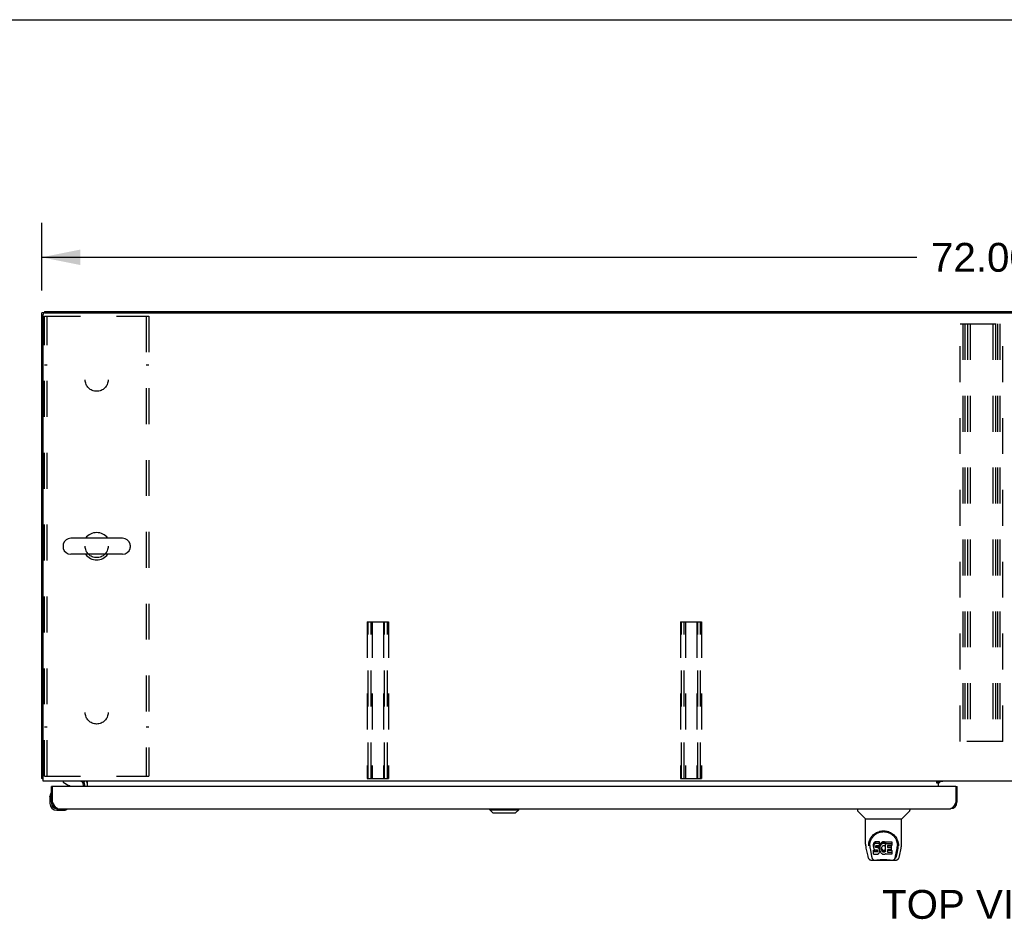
# Model space of a CAD drawing. Header units: inches. Extents: x 0 to 250, y 0 to 162.
# Tile 13 of 17: x 43 to 80, y 128 to 162. Entities that reach past the tile are written whole.
import ezdxf

# ---------------------------------------------------------------- set-up
doc = ezdxf.new("R2010")
doc.units = ezdxf.units.IN
doc.header["$LTSCALE"] = 13.77
doc.header["$MEASUREMENT"] = 0
doc.linetypes.add('HIDDEN', pattern=[0.2, 0.1, -0.1])
doc.layers.get('0').update_dxf_attribs({"linetype": 'CONTINUOUS'})
for name, color, linetype in [('02___PRT_ALL_AXES', 7, 'CONTINUOUS'), ('DEFAULT_2', 8, 'HIDDEN'), ('DIMENSIONS', 7, 'CONTINUOUS')]:
    doc.layers.add(name, color=color, linetype=linetype)
doc.styles.get("Standard").update_dxf_attribs({"font": 'arial.ttf'})
doc.dimstyles.new('DIMSTYLE_1', dxfattribs={"dimtxt": 1.104545, "dimasz": 1.472727, "dimexe": 0.09, "dimexo": 0.07, "dimgap": 0.0375, "dimtad": 0, "dimtih": 1, "dimtoh": 1, "dimzin": 4, "dimdsep": 46, "dimtxsty": 'Standard', "dimblk": '_FILLED', "dimblk1": '_FILLED', "dimblk2": '_FILLED', "dimcen": 0.09, "dimazin": 1, "dimtfac": 1, "dimtdec": 3, "dimtofl": 0, "dimtmove": 0, "dimatfit": 3, "dimldrblk": '_FILLED', "dimfxl": 1, "dimtolj": 1, "dimtzin": 4, "dimarcsym": 0})

# ---------------------------------------------------------------- blocks, each defined once
blk = doc.blocks.new('_FILLED')
at = {"color": 0, "linetype": 'ByBlock'}
blk.add_solid([(0, 0), (-1, 0.2), (-1, -0.2)], dxfattribs=at)
blk = doc.blocks.new('*D1')
at = {"layer": 'DIMENSIONS', "color": 2, "linetype": 'Continuous'}
for p, q in [((43.417, 151.622), (43.417, 154.218)), ((115.417, 151.737), (115.417, 154.218)), ((43.417, 152.893), (76.935, 152.893)), ((115.417, 152.893), (81.899, 152.893))]:
    blk.add_line(p, q, dxfattribs=at)
at = {"layer": 'DIMENSIONS', "color": 2, "linetype": 'Continuous', "xscale": 1.4727272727, "yscale": 1.4727272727, "zscale": 1.4727272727, "rotation": 180}
blk.add_blockref('_FILLED', (43.417, 152.893), dxfattribs=at)
at = {"layer": 'DIMENSIONS', "color": 2, "linetype": 'Continuous', "xscale": 1.4727272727, "yscale": 1.4727272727, "zscale": 1.4727272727}
blk.add_blockref('_FILLED', (115.417, 152.893), dxfattribs=at)
at = {"layer": 'DIMENSIONS', "color": 2, "linetype": 'Continuous', "insert": (79.417, 153.445), "char_height": 1.1045, "width": 3.85975, "attachment_point": 2, "line_spacing_factor": 0.9}
blk.add_mtext('72.00', dxfattribs=at)

msp = doc.modelspace()

# ---------------------------------------------------------------- linework, layer by layer
at = {"color": 7, "linetype": 'Continuous'}
for p, q in [((0, 162), (250.364, 162)), ((43.521, 150.768), (43.417, 150.768)), ((43.521, 150.82), (43.521, 150.767)), ((43.521, 150.82), (115.313, 150.82)), ((44.234, 141.864), (44.234, 141.777)), ((46.509, 142.126), (44.534, 142.126)), ((46.809, 141.864), (46.809, 141.777)), ((46.509, 141.514), (44.534, 141.514)), ((43.469, 132.924), (43.417, 132.924)), ((44.234, 132.82), (44.234, 132.781)), ((44.234, 132.781), (44.472, 132.643)), ((45.058, 132.819), (45.024, 132.784)), ((77.771, 132.786), (77.703, 132.786)), ((77.771, 132.74), (77.771, 132.786)), ((77.778, 132.745), (77.842, 132.809)), ((43.854, 132.616), (43.792, 132.616)), ((45.021, 132.616), (45.021, 132.663)), ((78.418, 132.616), (78.48, 132.616)), ((43.732, 132.222), (43.735, 132.26)), ((43.732, 132.222), (43.732, 131.965)), ((43.779, 132.357), (43.777, 132.351)), ((43.792, 132.009), (43.792, 131.965)), ((43.792, 132.009), (43.834, 132.009)), ((43.995, 131.762), (44.039, 131.762)), ((43.995, 131.702), (44.251, 131.702)), ((44.289, 131.705), (44.251, 131.702)), ((44.38, 131.747), (44.387, 131.749)), ((60.584, 131.723), (60.584, 131.762)), ((60.702, 131.605), (60.584, 131.723)), ((60.584, 131.723), (61.688, 131.723)), ((60.585, 131.723), (60.585, 131.762)), ((60.703, 131.605), (60.585, 131.723)), ((61.569, 131.605), (61.688, 131.723)), ((61.688, 131.723), (61.688, 131.762)), ((74.663, 131.762), (74.663, 131.7)), ((74.972, 131.374), (74.675, 131.672)), ((76.362, 131.374), (76.659, 131.672)), ((76.671, 131.762), (76.671, 131.7)), ((78.48, 132.009), (78.438, 132.009)), ((60.702, 131.605), (61.569, 131.605)), ((74.978, 131.369), (76.356, 131.369)), ((74.978, 130.397), (74.978, 131.369)), ((76.356, 130.397), (76.356, 131.369)), ((74.993, 130.254), (75.058, 129.948)), ((75.103, 130.428), (75.102, 130.365)), ((75.14, 130.355), (75.14, 130.332)), ((75.149, 130.234), (75.207, 129.941)), ((75.283, 130.4), (75.281, 130.377)), ((75.281, 130.31), (75.281, 130.377)), ((75.283, 130.333), (75.281, 130.31)), ((75.281, 130.31), (75.282, 130.286)), ((75.282, 130.286), (75.286, 130.262)), ((75.288, 130.424), (75.283, 130.4)), ((75.283, 130.333), (75.283, 130.4)), ((75.288, 130.357), (75.283, 130.333)), ((75.283, 130.024), (75.283, 130.166)), ((75.286, 130.262), (75.294, 130.24)), ((75.297, 130.446), (75.288, 130.424)), ((75.288, 130.357), (75.288, 130.424)), ((75.297, 130.379), (75.288, 130.357)), ((75.347, 130.171), (75.288, 130.17)), ((75.288, 130.103), (75.288, 130.17)), ((75.294, 130.24), (75.307, 130.22)), ((75.311, 130.466), (75.297, 130.446)), ((75.297, 130.379), (75.297, 130.446)), ((75.311, 130.399), (75.297, 130.379)), ((75.307, 130.22), (75.323, 130.203)), ((75.319, 130.474), (75.311, 130.466)), ((75.311, 130.399), (75.311, 130.466)), ((75.319, 130.407), (75.311, 130.399)), ((75.329, 130.48), (75.319, 130.474)), ((75.319, 130.407), (75.319, 130.474)), ((75.329, 130.413), (75.319, 130.407)), ((75.323, 130.203), (75.343, 130.189)), ((75.351, 130.49), (75.329, 130.48)), ((75.329, 130.413), (75.329, 130.48)), ((75.351, 130.423), (75.329, 130.413)), ((75.343, 130.189), (75.354, 130.185)), ((75.408, 130.171), (75.347, 130.171)), ((75.347, 130.104), (75.347, 130.171)), ((75.374, 130.497), (75.351, 130.49)), ((75.351, 130.423), (75.351, 130.49)), ((75.374, 130.431), (75.351, 130.423)), ((75.352, 130.298), (75.353, 130.313)), ((75.353, 130.29), (75.352, 130.298)), ((75.353, 130.313), (75.355, 130.328)), ((75.353, 130.29), (75.353, 130.313)), ((75.355, 130.283), (75.353, 130.29)), ((75.354, 130.185), (75.366, 130.183)), ((75.355, 130.328), (75.358, 130.335)), ((75.355, 130.283), (75.355, 130.328)), ((75.36, 130.277), (75.355, 130.283)), ((75.358, 130.335), (75.364, 130.34)), ((75.36, 130.277), (75.36, 130.336)), ((75.366, 130.273), (75.36, 130.277)), ((75.364, 130.34), (75.378, 130.344)), ((75.366, 130.34), (75.365, 130.34)), ((75.38, 130.336), (75.366, 130.34)), ((75.366, 130.273), (75.366, 130.34)), ((75.38, 130.269), (75.366, 130.273)), ((75.366, 130.183), (75.413, 130.183)), ((75.514, 130.497), (75.374, 130.497)), ((75.374, 130.431), (75.374, 130.497)), ((75.514, 130.431), (75.374, 130.431)), ((75.378, 130.344), (75.393, 130.345)), ((75.404, 130.336), (75.38, 130.336)), ((75.38, 130.269), (75.38, 130.336)), ((75.404, 130.27), (75.38, 130.269)), ((75.393, 130.345), (75.506, 130.345)), ((75.428, 130.335), (75.404, 130.336)), ((75.404, 130.27), (75.404, 130.336)), ((75.428, 130.268), (75.404, 130.27)), ((75.423, 130.172), (75.408, 130.171)), ((75.408, 130.104), (75.408, 130.171)), ((75.413, 130.183), (75.421, 130.182)), ((75.421, 130.182), (75.428, 130.18)), ((75.43, 130.176), (75.423, 130.172)), ((75.423, 130.105), (75.423, 130.172)), ((75.452, 130.33), (75.428, 130.335)), ((75.428, 130.268), (75.428, 130.335)), ((75.452, 130.263), (75.428, 130.268)), ((75.428, 130.18), (75.434, 130.175)), ((75.431, 130.177), (75.43, 130.176)), ((75.43, 130.109), (75.43, 130.176)), ((75.434, 130.175), (75.439, 130.169)), ((75.435, 130.114), (75.435, 130.174)), ((75.439, 130.169), (75.445, 130.156)), ((75.444, 130.126), (75.444, 130.157)), ((75.445, 130.156), (75.448, 130.14)), ((75.447, 130.133), (75.447, 130.145)), ((75.448, 130.14), (75.447, 130.133)), ((75.462, 130.325), (75.452, 130.33)), ((75.452, 130.263), (75.452, 130.33)), ((75.462, 130.258), (75.452, 130.263)), ((75.472, 130.318), (75.462, 130.325)), ((75.462, 130.258), (75.462, 130.325)), ((75.472, 130.252), (75.462, 130.258)), ((75.49, 130.302), (75.472, 130.318)), ((75.472, 130.252), (75.472, 130.318)), ((75.49, 130.235), (75.472, 130.252)), ((75.503, 130.282), (75.49, 130.302)), ((75.49, 130.235), (75.49, 130.302)), ((75.503, 130.215), (75.49, 130.235)), ((75.512, 130.259), (75.503, 130.282)), ((75.503, 130.215), (75.503, 130.282)), ((75.512, 130.193), (75.503, 130.215)), ((75.506, 130.345), (75.511, 130.346)), ((75.511, 130.346), (75.513, 130.351)), ((75.513, 130.256), (75.512, 130.259)), ((75.512, 130.193), (75.512, 130.259)), ((75.518, 130.169), (75.512, 130.193)), ((75.513, 130.351), (75.514, 130.364)), ((75.518, 130.333), (75.513, 130.289)), ((75.513, 130.222), (75.513, 130.289)), ((75.518, 130.267), (75.513, 130.222)), ((75.513, 130.222), (75.514, 130.2)), ((75.515, 130.455), (75.514, 130.497)), ((75.514, 130.431), (75.514, 130.497)), ((75.515, 130.388), (75.514, 130.431)), ((75.514, 130.364), (75.515, 130.388)), ((75.514, 130.2), (75.517, 130.178)), ((75.515, 130.388), (75.515, 130.455)), ((75.517, 130.178), (75.522, 130.156)), ((75.522, 130.355), (75.518, 130.333)), ((75.518, 130.267), (75.518, 130.333)), ((75.522, 130.288), (75.518, 130.267)), ((75.521, 130.146), (75.518, 130.169)), ((75.519, 130.122), (75.521, 130.146)), ((75.521, 130.146), (75.521, 130.16)), ((75.528, 130.377), (75.522, 130.355)), ((75.522, 130.288), (75.522, 130.355)), ((75.528, 130.31), (75.522, 130.288)), ((75.522, 130.156), (75.529, 130.135)), ((75.536, 130.397), (75.528, 130.377)), ((75.528, 130.31), (75.528, 130.377)), ((75.536, 130.331), (75.528, 130.31)), ((75.529, 130.135), (75.55, 130.096)), ((75.547, 130.417), (75.536, 130.397)), ((75.536, 130.331), (75.536, 130.397)), ((75.547, 130.35), (75.536, 130.331)), ((75.56, 130.435), (75.547, 130.417)), ((75.547, 130.35), (75.547, 130.417)), ((75.56, 130.368), (75.547, 130.35)), ((75.575, 130.452), (75.56, 130.435)), ((75.56, 130.368), (75.56, 130.435)), ((75.575, 130.385), (75.56, 130.368)), ((75.591, 130.467), (75.575, 130.452)), ((75.575, 130.385), (75.575, 130.452)), ((75.591, 130.4), (75.575, 130.385)), ((75.586, 130.265), (75.583, 130.238)), ((75.583, 130.238), (75.583, 130.211)), ((75.583, 130.211), (75.584, 130.198)), ((75.584, 130.198), (75.584, 130.238)), ((75.584, 130.198), (75.587, 130.185)), ((75.59, 130.277), (75.586, 130.265)), ((75.586, 130.257), (75.587, 130.252)), ((75.587, 130.252), (75.597, 130.227)), ((75.587, 130.185), (75.587, 130.252)), ((75.587, 130.185), (75.597, 130.16)), ((75.596, 130.289), (75.59, 130.277)), ((75.609, 130.48), (75.591, 130.467)), ((75.591, 130.4), (75.591, 130.467)), ((75.609, 130.413), (75.591, 130.4)), ((75.61, 130.312), (75.596, 130.289)), ((75.597, 130.227), (75.61, 130.204)), ((75.597, 130.16), (75.597, 130.227)), ((75.597, 130.16), (75.61, 130.137)), ((75.63, 130.489), (75.609, 130.48)), ((75.609, 130.413), (75.609, 130.48)), ((75.63, 130.422), (75.609, 130.413)), ((75.619, 130.323), (75.61, 130.312)), ((75.61, 130.204), (75.619, 130.194)), ((75.61, 130.137), (75.61, 130.204)), ((75.61, 130.137), (75.619, 130.127)), ((75.629, 130.33), (75.619, 130.323)), ((75.619, 130.194), (75.629, 130.185)), ((75.619, 130.127), (75.619, 130.194)), ((75.654, 130.341), (75.629, 130.33)), ((75.629, 130.185), (75.64, 130.177)), ((75.629, 130.118), (75.629, 130.185)), ((75.652, 130.494), (75.63, 130.489)), ((75.63, 130.422), (75.63, 130.489)), ((75.652, 130.427), (75.63, 130.422)), ((75.64, 130.177), (75.653, 130.173)), ((75.64, 130.111), (75.64, 130.177)), ((75.674, 130.496), (75.652, 130.494)), ((75.652, 130.427), (75.652, 130.494)), ((75.674, 130.429), (75.652, 130.427)), ((75.653, 130.173), (75.666, 130.17)), ((75.653, 130.106), (75.653, 130.173)), ((75.667, 130.344), (75.654, 130.341)), ((75.666, 130.17), (75.679, 130.17)), ((75.666, 130.103), (75.666, 130.17)), ((75.68, 130.344), (75.667, 130.344)), ((75.674, 130.496), (75.696, 130.495)), ((75.674, 130.429), (75.674, 130.496)), ((75.696, 130.429), (75.674, 130.429)), ((75.679, 130.17), (75.693, 130.172)), ((75.679, 130.103), (75.679, 130.17)), ((75.693, 130.341), (75.68, 130.344)), ((75.706, 130.336), (75.693, 130.341)), ((75.693, 130.172), (75.705, 130.176)), ((75.693, 130.105), (75.693, 130.172)), ((75.707, 130.494), (75.696, 130.495)), ((75.696, 130.429), (75.696, 130.495)), ((75.707, 130.427), (75.696, 130.429)), ((75.705, 130.176), (75.717, 130.181)), ((75.705, 130.109), (75.705, 130.176)), ((75.718, 130.49), (75.707, 130.494)), ((75.707, 130.427), (75.707, 130.494)), ((75.718, 130.424), (75.707, 130.427)), ((75.738, 130.406), (75.712, 130.338)), ((75.717, 130.181), (75.729, 130.189)), ((75.717, 130.114), (75.717, 130.181)), ((75.737, 130.478), (75.718, 130.49)), ((75.718, 130.424), (75.718, 130.49)), ((75.737, 130.412), (75.718, 130.424)), ((75.729, 130.189), (75.729, 130.122)), ((75.735, 130.188), (75.747, 130.17)), ((75.737, 130.478), (75.737, 130.412)), ((75.738, 130.475), (75.738, 130.408)), ((75.747, 130.495), (75.984, 130.495)), ((75.747, 130.103), (75.747, 130.495)), ((75.747, 130.429), (75.984, 130.429)), ((75.817, 130.341), (75.817, 130.273)), ((75.818, 130.182), (75.818, 130.105)), ((75.984, 130.345), (75.821, 130.345)), ((75.821, 130.336), (75.953, 130.336)), ((75.821, 130.269), (75.953, 130.269)), ((75.953, 130.187), (75.823, 130.187)), ((75.823, 130.167), (75.984, 130.167)), ((75.957, 130.331), (75.957, 130.191)), ((75.988, 130.491), (75.988, 130.35)), ((75.989, 130.163), (75.989, 130.024)), ((76.128, 129.941), (76.184, 130.231)), ((76.169, 129.976), (76.222, 130.247)), ((76.184, 130.231), (76.185, 130.235)), ((76.231, 130.428), (76.232, 130.365)), ((76.238, 130.342), (76.238, 130.342)), ((76.276, 129.948), (76.341, 130.254)), ((75.182, 129.794), (75.384, 129.794)), ((75.224, 129.873), (75.217, 129.873)), ((75.223, 129.877), (75.226, 129.867)), ((75.226, 129.866), (75.226, 129.867)), ((75.269, 129.794), (75.268, 129.794)), ((75.347, 130.104), (75.288, 130.103)), ((75.288, 130.019), (75.432, 130.019)), ((75.408, 130.104), (75.347, 130.104)), ((75.96, 129.782), (75.374, 129.782)), ((75.423, 130.105), (75.408, 130.104)), ((75.43, 130.109), (75.423, 130.105)), ((75.435, 130.114), (75.43, 130.109)), ((75.432, 130.019), (75.444, 130.021)), ((75.444, 130.126), (75.435, 130.114)), ((75.447, 130.133), (75.444, 130.126)), ((75.444, 130.021), (75.455, 130.025)), ((75.455, 130.025), (75.475, 130.039)), ((75.475, 130.039), (75.492, 130.055)), ((75.492, 130.055), (75.499, 130.065)), ((75.499, 130.065), (75.504, 130.076)), ((75.504, 130.076), (75.513, 130.099)), ((75.513, 130.099), (75.519, 130.122)), ((75.55, 130.096), (75.563, 130.077)), ((75.563, 130.077), (75.577, 130.061)), ((75.577, 130.061), (75.594, 130.046)), ((75.594, 130.046), (75.612, 130.032)), ((75.612, 130.032), (75.621, 130.027)), ((75.619, 130.127), (75.629, 130.118)), ((75.621, 130.027), (75.632, 130.023)), ((75.629, 130.118), (75.64, 130.111)), ((75.632, 130.023), (75.654, 130.017)), ((75.64, 130.111), (75.653, 130.106)), ((75.653, 130.106), (75.666, 130.103)), ((75.654, 130.017), (75.676, 130.015)), ((75.666, 130.103), (75.679, 130.103)), ((75.676, 130.015), (75.698, 130.018)), ((75.679, 130.103), (75.693, 130.105)), ((75.693, 130.105), (75.705, 130.109)), ((75.698, 130.018), (75.719, 130.025)), ((75.705, 130.109), (75.717, 130.114)), ((75.717, 130.114), (75.729, 130.122)), ((75.719, 130.025), (75.738, 130.036)), ((75.735, 130.121), (75.747, 130.103)), ((75.749, 130.037), (75.738, 130.037)), ((75.738, 130.036), (75.738, 130.037)), ((75.749, 130.024), (75.749, 130.037)), ((75.984, 130.019), (75.753, 130.019)), ((75.823, 130.1), (75.984, 130.1)), ((75.951, 129.794), (76.152, 129.794)), ((76.067, 129.794), (76.065, 129.794)), ((76.108, 129.867), (76.111, 129.877)), ((76.108, 129.866), (76.108, 129.867)), ((76.117, 129.873), (76.11, 129.873))]:
    msp.add_line(p, q, dxfattribs=at)
at = {"color": 3, "linetype": 'Continuous'}
for p, q in [((43.417, 132.924), (43.417, 150.768)), ((43.469, 132.82), (43.469, 150.706)), ((43.532, 150.768), (115.303, 150.768)), ((115.365, 132.82), (43.469, 132.82)), ((45.021, 132.781), (45.022, 132.782)), ((45.022, 132.782), (45.023, 132.783)), ((45.023, 132.783), (45.027, 132.789)), ((45.167, 132.616), (45.167, 132.82)), ((77.703, 132.791), (77.771, 132.791)), ((77.703, 132.74), (77.703, 132.791)), ((77.771, 132.791), (77.771, 132.82)), ((77.943, 132.809), (77.771, 132.809)), ((43.792, 132.009), (43.792, 132.616)), ((43.834, 132.009), (43.834, 132.596)), ((78.418, 132.616), (43.854, 132.616)), ((45.063, 132.616), (45.063, 132.678)), ((77.771, 132.74), (77.703, 132.74)), ((77.771, 132.616), (77.771, 132.74)), ((78.438, 132.596), (78.438, 132.009)), ((78.48, 132.009), (78.48, 132.616)), ((43.841, 131.996), (43.834, 132.009)), ((43.851, 131.978), (43.841, 131.996)), ((43.867, 131.947), (43.86, 131.959)), ((43.874, 131.935), (43.867, 131.947)), ((43.88, 131.923), (43.874, 131.935)), ((44.039, 131.762), (78.233, 131.762)), ((78.405, 131.947), (78.398, 131.935)), ((78.411, 131.959), (78.405, 131.947)), ((78.418, 131.971), (78.411, 131.959)), ((78.424, 131.984), (78.418, 131.971)), ((78.438, 132.009), (78.424, 131.984))]:
    msp.add_line(p, q, dxfattribs=at)
for points in [[(43.445, 132.91), (43.441, 132.911), (43.438, 132.912), (43.435, 132.912), (43.432, 132.913), (43.429, 132.914), (43.426, 132.915), (43.424, 132.916), (43.422, 132.917), (43.421, 132.918), (43.419, 132.919), (43.418, 132.92), (43.418, 132.921), (43.417, 132.923), (43.417, 132.924)], [(43.469, 132.905), (43.469, 132.905), (43.465, 132.906), (43.461, 132.907), (43.457, 132.908), (43.453, 132.909), (43.445, 132.91)], [(45.02, 132.78), (45.02, 132.78), (45.02, 132.78), (45.021, 132.781), (45.021, 132.781)], [(45.027, 132.789), (45.029, 132.791), (45.03, 132.793), (45.032, 132.795), (45.034, 132.797)], [(45.034, 132.797), (45.035, 132.8), (45.037, 132.802), (45.04, 132.805), (45.042, 132.807), (45.044, 132.809), (45.046, 132.811), (45.049, 132.814), (45.051, 132.815), (45.054, 132.817), (45.056, 132.818), (45.058, 132.819)], [(43.86, 131.959), (43.854, 131.971), (43.851, 131.978)], [(44.039, 131.762), (44.035, 131.762), (44.032, 131.763), (44.029, 131.763), (44.025, 131.764), (44.022, 131.764), (44.019, 131.765), (44.015, 131.766), (44.012, 131.767), (44.009, 131.769), (44.006, 131.77), (44.002, 131.772), (43.999, 131.774), (43.996, 131.776), (43.992, 131.778), (43.989, 131.78), (43.986, 131.782), (43.983, 131.785), (43.979, 131.788), (43.976, 131.79), (43.973, 131.793), (43.969, 131.796), (43.966, 131.8), (43.963, 131.803), (43.959, 131.806), (43.956, 131.81), (43.953, 131.814), (43.95, 131.818), (43.946, 131.822), (43.943, 131.826), (43.94, 131.83), (43.936, 131.835), (43.933, 131.839), (43.93, 131.844), (43.926, 131.848), (43.923, 131.853), (43.92, 131.858), (43.917, 131.863), (43.913, 131.868), (43.91, 131.873), (43.907, 131.878), (43.903, 131.884), (43.9, 131.889), (43.897, 131.895), (43.893, 131.9), (43.89, 131.906), (43.887, 131.912), (43.884, 131.917), (43.88, 131.923)], [(78.398, 131.935), (78.391, 131.923), (78.388, 131.917), (78.385, 131.912), (78.382, 131.906), (78.378, 131.9), (78.375, 131.895), (78.372, 131.889), (78.368, 131.884), (78.365, 131.878), (78.362, 131.873), (78.358, 131.868), (78.355, 131.863), (78.352, 131.858), (78.349, 131.853), (78.345, 131.848), (78.342, 131.844), (78.339, 131.839), (78.335, 131.835), (78.332, 131.83), (78.329, 131.826), (78.325, 131.822), (78.322, 131.818), (78.319, 131.814), (78.316, 131.81), (78.312, 131.806), (78.309, 131.803), (78.306, 131.8), (78.302, 131.796), (78.299, 131.793), (78.296, 131.79), (78.292, 131.788), (78.289, 131.785), (78.286, 131.782), (78.283, 131.78), (78.279, 131.778), (78.276, 131.776), (78.273, 131.774), (78.269, 131.772), (78.266, 131.77), (78.263, 131.769), (78.259, 131.767), (78.256, 131.766), (78.253, 131.765), (78.25, 131.764), (78.246, 131.764), (78.243, 131.763), (78.24, 131.763), (78.236, 131.762), (78.233, 131.762)]]:
    msp.add_lwpolyline(points, dxfattribs=at)
at = {"color": 7, "linetype": 'Continuous'}
for points in [[(75.096, 130.355), (75.099, 130.397), (75.106, 130.449), (75.118, 130.498), (75.133, 130.544), (75.152, 130.588), (75.173, 130.628), (75.198, 130.667), (75.225, 130.703), (75.254, 130.736), (75.286, 130.767), (75.321, 130.795), (75.357, 130.821), (75.396, 130.844), (75.437, 130.864), (75.48, 130.881), (75.525, 130.895), (75.571, 130.904), (75.618, 130.91), (75.665, 130.912), (75.713, 130.911), (75.759, 130.905), (75.805, 130.896), (75.85, 130.882), (75.893, 130.866), (75.934, 130.846), (75.973, 130.823), (76.01, 130.798), (76.045, 130.77), (76.077, 130.739), (76.107, 130.706), (76.134, 130.67), (76.159, 130.632), (76.18, 130.592), (76.199, 130.548), (76.215, 130.503), (76.227, 130.454), (76.235, 130.402), (76.238, 130.355)], [(75.14, 130.355), (75.141, 130.375), (75.142, 130.399), (75.145, 130.423), (75.148, 130.447), (75.153, 130.471), (75.159, 130.494), (75.166, 130.516), (75.173, 130.539), (75.182, 130.56), (75.191, 130.581), (75.201, 130.601), (75.212, 130.621), (75.224, 130.64), (75.236, 130.658), (75.249, 130.675), (75.262, 130.692), (75.276, 130.708), (75.29, 130.723), (75.304, 130.737), (75.319, 130.75), (75.334, 130.763), (75.349, 130.775), (75.364, 130.786), (75.38, 130.797), (75.396, 130.807), (75.412, 130.816), (75.427, 130.824)], [(75.427, 130.824), (75.443, 130.832), (75.459, 130.839), (75.475, 130.846), (75.491, 130.852), (75.507, 130.857), (75.523, 130.862), (75.539, 130.866), (75.555, 130.87), (75.571, 130.873), (75.587, 130.876), (75.603, 130.878), (75.619, 130.88), (75.635, 130.881), (75.65, 130.882), (75.666, 130.882), (75.682, 130.882), (75.698, 130.881), (75.714, 130.88), (75.73, 130.878), (75.746, 130.876), (75.762, 130.873), (75.778, 130.87), (75.794, 130.866), (75.81, 130.862), (75.826, 130.857), (75.842, 130.852), (75.858, 130.846), (75.874, 130.839), (75.89, 130.832)], [(75.89, 130.832), (75.906, 130.825), (75.922, 130.816), (75.938, 130.807), (75.953, 130.797), (75.969, 130.787), (75.984, 130.776), (75.999, 130.764), (76.014, 130.751), (76.029, 130.738), (76.044, 130.723), (76.058, 130.708), (76.072, 130.692), (76.085, 130.676), (76.098, 130.658), (76.11, 130.64), (76.122, 130.621), (76.133, 130.602), (76.143, 130.581), (76.152, 130.561), (76.161, 130.539), (76.168, 130.517), (76.175, 130.494), (76.181, 130.471), (76.186, 130.447), (76.189, 130.424), (76.192, 130.399), (76.194, 130.375), (76.194, 130.355)], [(74.978, 130.397), (74.979, 130.37), (74.982, 130.328), (74.987, 130.286), (74.993, 130.254)], [(75.096, 130.342), (75.096, 130.346), (75.096, 130.355)], [(75.14, 130.332), (75.14, 130.315), (75.142, 130.287), (75.145, 130.259), (75.149, 130.234)], [(75.288, 130.17), (75.288, 130.17), (75.287, 130.17), (75.287, 130.17), (75.286, 130.17), (75.286, 130.17), (75.285, 130.169), (75.285, 130.169), (75.285, 130.169), (75.284, 130.168), (75.284, 130.168), (75.284, 130.167), (75.284, 130.167), (75.284, 130.166), (75.283, 130.166)], [(76.185, 130.235), (76.186, 130.238), (76.186, 130.241), (76.187, 130.244), (76.187, 130.247), (76.188, 130.25), (76.188, 130.253), (76.189, 130.257), (76.189, 130.26), (76.19, 130.264), (76.19, 130.267), (76.19, 130.271), (76.191, 130.275), (76.191, 130.279), (76.192, 130.283), (76.192, 130.287), (76.192, 130.291), (76.193, 130.296), (76.193, 130.3), (76.193, 130.305), (76.194, 130.31), (76.194, 130.314), (76.194, 130.319), (76.194, 130.324), (76.194, 130.329), (76.194, 130.355)], [(76.238, 130.355), (76.238, 130.347), (76.238, 130.342)], [(76.341, 130.254), (76.347, 130.285), (76.352, 130.327), (76.355, 130.37), (76.356, 130.397)], [(75.058, 129.948), (75.062, 129.934), (75.067, 129.912), (75.073, 129.894), (75.079, 129.878), (75.086, 129.863), (75.093, 129.849), (75.102, 129.837), (75.111, 129.826), (75.122, 129.816), (75.134, 129.807), (75.148, 129.8), (75.163, 129.796), (75.178, 129.794), (75.182, 129.794)], [(75.207, 129.941), (75.209, 129.929), (75.212, 129.916), (75.215, 129.902), (75.219, 129.889), (75.223, 129.877)], [(75.226, 129.866), (75.232, 129.854), (75.238, 129.841), (75.244, 129.831), (75.251, 129.821), (75.258, 129.813), (75.266, 129.806), (75.275, 129.801), (75.285, 129.797), (75.295, 129.794), (75.303, 129.794)], [(75.288, 130.103), (75.288, 130.103), (75.287, 130.103), (75.287, 130.103), (75.286, 130.103), (75.286, 130.103), (75.285, 130.102), (75.285, 130.102), (75.285, 130.102), (75.284, 130.101), (75.284, 130.101), (75.284, 130.101), (75.284, 130.1), (75.284, 130.099), (75.283, 130.099)], [(75.384, 129.794), (75.404, 129.794), (75.426, 129.796), (75.45, 129.798), (75.474, 129.801), (75.5, 129.804), (75.527, 129.807), (75.554, 129.809), (75.582, 129.812), (75.611, 129.813), (75.641, 129.814), (75.67, 129.815), (75.699, 129.814), (75.728, 129.813), (75.757, 129.811), (75.784, 129.809), (75.811, 129.806), (75.837, 129.803), (75.863, 129.8), (75.886, 129.798), (75.909, 129.796), (75.931, 129.794), (75.951, 129.794)], [(75.384, 129.794), (75.406, 129.794), (75.432, 129.796), (75.46, 129.799), (75.488, 129.801), (75.517, 129.804), (75.546, 129.807), (75.575, 129.809), (75.606, 129.811), (75.636, 129.812), (75.667, 129.813), (75.697, 129.812), (75.727, 129.811), (75.758, 129.809), (75.787, 129.807), (75.817, 129.804), (75.874, 129.799)], [(75.874, 129.799), (75.901, 129.796), (75.928, 129.794), (75.951, 129.794)], [(76.031, 129.794), (76.039, 129.794), (76.049, 129.797), (76.059, 129.801), (76.068, 129.806), (76.076, 129.813), (76.083, 129.821), (76.09, 129.831), (76.096, 129.841), (76.103, 129.854), (76.108, 129.866)], [(76.111, 129.877), (76.115, 129.889), (76.119, 129.902), (76.122, 129.916), (76.125, 129.929), (76.128, 129.941)], [(76.152, 129.794), (76.166, 129.795), (76.18, 129.798), (76.192, 129.803), (76.204, 129.81), (76.215, 129.818), (76.224, 129.827), (76.232, 129.837), (76.24, 129.847), (76.246, 129.859), (76.252, 129.871), (76.258, 129.885), (76.263, 129.9), (76.268, 129.917), (76.273, 129.936), (76.276, 129.948)]]:
    msp.add_lwpolyline(points, dxfattribs=at)
at = {"color": 3, "linetype": 'Continuous'}
for centre, radius, start, end in [((43.532, 150.706), 0.0625, 90, 180), ((44.921, 132.678), 0.142, 0, 90), ((77.886, 132.705), 0.115, 115.2502, 169.2857), ((43.854, 132.596), 0.02, 90, 180), ((78.418, 132.596), 0.02, 0, 90), ((44.039, 132.009), 0.246, 180, 270), ((78.233, 132.009), 0.246, 270, 360)]:
    msp.add_arc(centre, radius, start, end, dxfattribs=at)
at = {"color": 7, "linetype": 'Continuous'}
for centre, radius, start, end in [((45.521, 141.82), 0.523, 35.8102, 144.1898), ((44.377, 141.864), 0.144, 164.3697, 180), ((44.534, 141.82), 0.306, 90, 164.3697), ((46.509, 141.82), 0.306, 15.6303, 90), ((46.665, 141.864), 0.144, 0, 15.6303), ((44.377, 141.777), 0.144, 180, 195.6303), ((44.534, 141.82), 0.306, 195.6303, 270), ((45.521, 141.82), 0.523, 215.8091, 324.1909), ((46.509, 141.82), 0.306, 270, 344.3697), ((46.665, 141.777), 0.144, 344.3697, 360), ((44.864, 132.663), 0.157, 0, 90), ((44.921, 132.678), 0.246, 0, 35.3265), ((44.422, 132.557), 0.1, 36.5468, 59.908), ((43.982, 132.222), 0.25, 149.1101, 180), ((43.78, 132.342), 0.015, 96.3796, 149.1101), ((43.777, 132.342), 0.015, 0, 83.6204), ((43.995, 131.965), 0.263, 180, 270), ((43.995, 131.965), 0.203, 180, 270), ((44.251, 131.952), 0.25, 270, 300.8899), ((44.372, 131.747), 0.015, 6.3796, 90), ((44.372, 131.751), 0.015, 300.8899, 353.6204), ((74.703, 131.7), 0.0394, 180, 225), ((76.632, 131.7), 0.0394, 315, 360), ((74.986, 131.388), 0.0197, 225, 270), ((76.348, 131.388), 0.0197, 270, 315), ((75.374, 129.802), 0.0197, 203.607, 270), ((75.96, 129.802), 0.0197, 270, 336.393)]:
    msp.add_arc(centre, radius, start, end, dxfattribs=at)
for centre, major_axis, ratio, start_param, end_param in [((75.667, 130.355), (0, 0.565), 0.999848, 1.129542, 1.553352), ((75.667, 130.355), (0, 0.565), 0.999848, 4.519536, 5.157611), ((75.708, 130.34), (0, 0.00448), 1, -3.557718, -1.937287), ((75.731, 130.185), (0.00448, 0), 1, 1.570796, 2.222579), ((75.731, 130.185), (0, 0.00448), 1, -0.975826, 0), ((75.734, 130.475), (0, 0.00448), 1, -1.566905, -0.665444), ((75.734, 130.408), (0.00448, 0), 1, 5.916695, 7.188538), ((75.821, 130.341), (0, 0.00448), 1, 0, 1.570796), ((75.821, 130.34), (0.00448, 0), 1, -3.141593, -1.570796), ((75.821, 130.273), (0.00448, 0), 1, -3.141593, -1.570796), ((75.823, 130.182), (0.00448, 0), 1, 1.570796, 3.141593), ((75.823, 130.171), (0.00448, 0), 1, -3.141593, -1.570796), ((75.953, 130.331), (0, 0.00448), 1, -1.570796, 0), ((75.953, 130.264), (0.00448, 0), 1, 0, 1.570796), ((75.953, 130.191), (0.00448, 0), 1, -1.570796, 0), ((75.984, 130.491), (0, 0.00448), 1, -1.570796, 0), ((75.984, 130.424), (0, 0.00448), 1, -1.570796, 0), ((75.984, 130.35), (0.00448, 0), 1, -1.570796, 0), ((75.984, 130.163), (0, 0.00448), 1, -1.570796, 0), ((75.288, 130.024), (0.00483, 0), 1, -3.141593, -1.570796), ((75.731, 130.118), (0.00448, 0), 1, 0.594971, 2.222579), ((75.753, 130.024), (0.00448, 0), 1, -3.141593, -1.570796), ((75.823, 130.105), (0.00448, 0), 1, -3.141593, -1.570796), ((75.984, 130.096), (0, 0.00448), 1, -1.570796, 0), ((75.984, 130.024), (0.00448, 0), 1, -1.570796, 0), ((76.111, 130.227), (-0.007, 0.354), 0.213027, -3.145575, -2.360177)]:
    msp.add_ellipse(centre, major_axis=major_axis, ratio=ratio, start_param=start_param, end_param=end_param, dxfattribs=at)
at = {"layer": '02___PRT_ALL_AXES', "color": 3, "linetype": 'Continuous'}
msp.add_line((77.943, 132.809), (77.943, 132.82), dxfattribs=at)
at = {"layer": '02___PRT_ALL_AXES', "color": 8, "linetype": 'HIDDEN'}
for centre in [(45.521, 148.195), (45.521, 141.82), (45.521, 135.445)]:
    msp.add_circle(centre, 0.438, dxfattribs=at)
at = {"layer": 'DEFAULT_2', "color": 8, "linetype": 'HIDDEN'}
for p, q in [((43.521, 133.008), (43.521, 150.633)), ((43.521, 150.633), (47.521, 150.633)), ((43.625, 133.008), (43.625, 150.633)), ((47.417, 150.633), (47.417, 133.008)), ((47.521, 150.633), (47.521, 133.008)), ((78.605, 134.341), (78.605, 150.341)), ((78.605, 150.341), (80.23, 150.341)), ((78.709, 150.341), (78.709, 134.341)), ((78.786, 150.341), (78.786, 134.341)), ((78.876, 150.341), (78.876, 134.341)), ((78.98, 150.341), (78.98, 134.341)), ((79.855, 150.341), (79.855, 134.341)), ((79.959, 150.341), (79.959, 134.341)), ((80.036, 150.341), (80.036, 134.341)), ((80.126, 150.341), (80.126, 134.341)), ((80.23, 134.341), (80.23, 150.341)), ((43.625, 148.758), (43.521, 148.758)), ((47.521, 148.758), (47.417, 148.758)), ((55.886, 138.924), (55.886, 132.924)), ((55.886, 138.924), (56.698, 138.924)), ((55.926, 132.924), (55.926, 138.924)), ((56.033, 132.924), (56.033, 138.924)), ((56.073, 138.924), (56.073, 132.924)), ((56.511, 138.924), (56.511, 132.924)), ((56.551, 132.924), (56.551, 138.924)), ((56.658, 132.924), (56.658, 138.924)), ((56.698, 138.924), (56.698, 132.924)), ((67.886, 138.924), (67.886, 132.924)), ((67.886, 138.924), (68.698, 138.924)), ((67.926, 132.924), (67.926, 138.924)), ((68.033, 132.924), (68.033, 138.924)), ((68.073, 138.924), (68.073, 132.924)), ((68.511, 138.924), (68.511, 132.924)), ((68.551, 132.924), (68.551, 138.924)), ((68.658, 132.924), (68.658, 138.924)), ((68.698, 138.924), (68.698, 132.924)), ((43.625, 134.883), (43.521, 134.883)), ((47.521, 134.883), (47.417, 134.883)), ((80.23, 134.341), (78.605, 134.341)), ((43.521, 133.008), (47.521, 133.008)), ((55.886, 132.924), (56.698, 132.924)), ((67.886, 132.924), (68.698, 132.924))]:
    msp.add_line(p, q, dxfattribs=at)

# ---------------------------------------------------------------- texts
at = {"layer": 'DIMENSIONS', "color": 2, "linetype": 'Continuous', "insert": (79.379, 128.646), "char_height": 1.1045, "width": 7.52651, "attachment_point": 2, "line_spacing_factor": 0.9}
msp.add_mtext('TOP VIEW', dxfattribs=at)

# ---------------------------------------------------------------- dimensions: what is measured, and where the dimension line sits
at = {"layer": 'DIMENSIONS', "color": 2, "linetype": 'Continuous'}
dim = msp.add_linear_dim(base=(115.417, 152.893), p1=(43.417, 154.288), p2=(115.417, 154.288), dimstyle='DIMSTYLE_1', dxfattribs=at)
dim.commit()
dim.dimension.update_dxf_attribs({"geometry": '*D1', "text_midpoint": (79.417, 152.886), "dimtype": 160})

doc.saveas('drawing.dxf')
